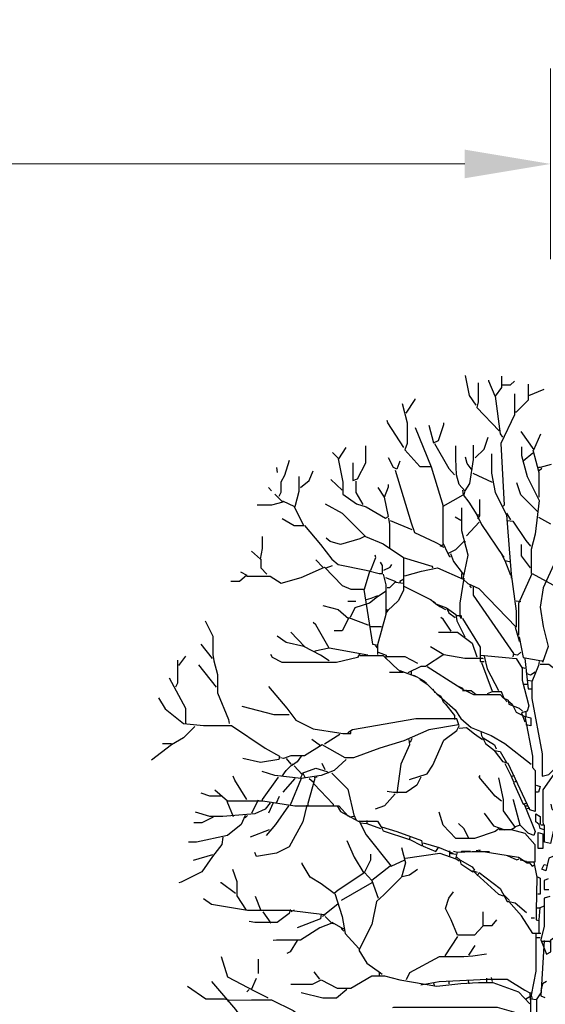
# Model space of a CAD drawing. Header units: metres. Extents: x 184432 to 189351, y 346610 to 348484.
# Tile 53 of 63: x 189153.82 to 189159.33, y 348474.05 to 348484.37. Entities that reach past the tile are written whole.
import ezdxf

# ---------------------------------------------------------------- set-up
doc = ezdxf.new("R2010")
doc.units = ezdxf.units.M
doc.header["$PDMODE"] = 35
doc.header["$PDSIZE"] = 0.075
doc.layers.add('B-ME-GR-BOOM-SD', color=90, linetype='Continuous', lineweight=25)
doc.layers.add('X-XX-AL-DETAIL1-M', color=7, linetype='Continuous', lineweight=18)
doc.styles.add('NLCS-ISO-ANNOTATIEF-T18', font='NLCS-ISO.ttf', dxfattribs={"height": 1.8})
doc.dimstyles.new('NLCS-ANNOTATIEF-T18-PIJL_L2_H0', dxfattribs={"dimtxt": 2.5, "dimasz": 1.8, "dimexe": 2, "dimexo": 2, "dimgap": 0.7, "dimtad": 1, "dimzin": 0, "dimdsep": 46, "dimtxsty": 'NLCS-ISO-ANNOTATIEF-T18', "dimcen": 0, "dimdle": 2, "dimclrd": 256, "dimclre": 256, "dimclrt": 10, "dimaunit": 2, "dimadec": 0, "dimazin": 0, "dimtfac": 1, "dimtdec": 3, "dimtofl": 0, "dimtmove": 0, "dimatfit": 3, "dimfxl": 2, "dimfxlon": 1, "dimtfillclr": 256, "dimtolj": 1, "dimtzin": 0, "dimlwd": -1, "dimlwe": -1, "dimarcsym": 0})

# ---------------------------------------------------------------- blocks, each defined once
blk = doc.blocks.new('*D68')
at = {"layer": 'Defpoints', "color": 0, "transparency": 16777216}
for p in [(189127.833, 348482.859), (189127.833, 348469.357), (189159.389, 348469.173)]:
    blk.add_point(p, dxfattribs=at)
at = {"layer": 'X-XX-AL-DETAIL1-M', "transparency": 16777216}
for p, q in [((189127.833, 348481.859), (189127.833, 348483.859)), ((189159.389, 348481.859), (189159.389, 348483.859)), ((189158.489, 348482.859), (189128.733, 348482.859))]:
    blk.add_line(p, q, dxfattribs=at)
for points in [[(189128.733, 348483.009), (189128.733, 348482.709), (189127.833, 348482.859)], [(189158.489, 348483.009), (189158.489, 348482.709), (189159.389, 348482.859)]]:
    blk.add_solid(points, dxfattribs=at)
at = {"layer": 'X-XX-AL-DETAIL1-M', "color": 10, "transparency": 16777216, "insert": (189143.611, 348483.794), "char_height": 0.9, "attachment_point": 5, "style": 'NLCS-ISO-ANNOTATIEF-T18'}
blk.add_mtext('\\A1;ruigte', dxfattribs=at)
blk = doc.blocks.new('SGR-BOOM_S02_D_ZIJ-D')
at = {"flags": 128}
for points in [[(-0.765, 11.149), (-0.832, 11.25), (-0.874, 11.46)], [(-0.744, 11.384), (-0.744, 11.182), (-0.757, 11.123), (-0.521, 10.88)], [(-0.496, 11.451), (-0.496, 11.334), (-0.563, 11.241), (-0.631, 11.401), (-0.631, 11.409)], [(-0.488, 11.363), (-0.404, 11.363), (-0.362, 11.401)], [(-0.219, 11.367), (-0.219, 11.199), (-0.345, 11.073), (-0.353, 11.073)], [(-0.362, 11.266), (-0.362, 11.048), (-0.504, 10.745), (-0.471, 10.098), (-0.479, 10.089)], [(-0.21, 11.25), (-0.05, 11.317)], [(-1.539, 11.165), (-1.488, 10.964), (-1.488, 10.745), (-1.513, 10.678), (-1.354, 10.505), (-1.236, 10.505)], [(-1.497, 11.065), (-1.404, 11.208), (-1.404, 11.216)], [(-0.563, 11.241), (-0.513, 10.846), (-0.488, 10.812)], [(-1.522, 10.703), (-1.69, 10.964), (-1.698, 10.989)], [(-1.261, 10.938), (-1.211, 10.753), (-1.16, 10.779), (-1.101, 10.947), (-1.101, 10.964)], [(-1.404, 10.913), (-1.236, 10.501), (-1.11, 10.089), (-0.9, 10.207), (-0.841, 10.131), (-0.757, 9.997), (-0.731, 9.997)], [(-0.294, 10.871), (-0.16, 10.678), (-0.084, 10.846)], [(-1.202, 10.745), (-1.051, 10.484), (-0.992, 10.417)], [(-0.774, 10.594), (-0.681, 10.686), (-0.639, 10.812)], [(-2.27, 10.653), (-2.203, 10.585), (-2.127, 10.703)], [(-2.056, 10.543), (-2.056, 10.358), (-2.009, 10.375), (-1.921, 10.543), (-1.921, 10.72)], [(-0.795, 10.728), (-0.795, 10.577), (-0.832, 10.325), (-0.883, 10.249), (-0.942, 10.316), (-0.971, 10.417), (-0.977, 10.585), (-0.977, 10.72)], [(-0.286, 10.711), (-0.286, 10.619), (-0.227, 10.4), (-0.101, 10.148), (-0.143, 9.795), (-0.185, 9.635), (-0.185, 9.383)], [(-0.168, 10.644), (-0.269, 10.56), (-0.277, 10.56)], [(-0.168, 10.678), (-0.105, 10.442), (-0.105, 10.182)], [(-2.724, 10.569), (-2.775, 10.409), (-2.812, 10.342), (-2.812, 10.232), (-2.833, 10.19)], [(-2.211, 10.585), (-2.161, 10.342), (-2.161, 10.215), (-2.018, 10.115), (-1.917, 10.081), (-1.715, 9.963), (-1.682, 9.98), (-1.724, 10.182), (-1.682, 10.291), (-1.682, 10.316)], [(-1.564, 10.56), (-1.597, 10.476), (-1.631, 10.493), (-1.682, 10.594)], [(-0.601, 10.636), (-0.601, 10.434), (-0.563, 10.232), (-0.446, 9.997), (-0.395, 9.375), (-0.345, 8.988), (-0.345, 8.82), (-0.731, 9.223), (-0.849, 9.274), (-0.9, 9.324), (-0.849, 9.576), (-0.912, 9.829), (-0.914, 9.938), (-0.914, 10.072)], [(-0.807, 10.468), (-0.858, 10.535), (-0.874, 10.602)], [(-2.859, 10.493), (-2.85, 10.442)], [(-2.606, 10.283), (-2.514, 10.358), (-2.472, 10.459)], [(-1.614, 10.468), (-1.446, 9.913), (-1.412, 9.812), (-1.194, 9.711), (-1.127, 9.677), (-1.11, 9.686)], [(-0.799, 10.434), (-0.597, 10.342)], [(0.025, 10.526), (-0.092, 10.493), (-0.109, 10.493)], [(-0.076, 10.484), (-0.101, 10.459)], [(-2.623, 10.4), (-2.623, 10.241), (-2.665, 10.081), (-2.791, 10.14)], [(-2.169, 10.257), (-2.287, 10.367)], [(-2.026, 10.35), (-2.026, 10.232), (-1.951, 10.106)], [(-0.118, 10.03), (-0.294, 10.207), (-0.336, 10.333)], [(-2.943, 10.283), (-2.909, 10.249)], [(-1.724, 10.182), (-1.791, 10.283)], [(-0.908, 10.257), (-0.9, 10.207)], [(-0.883, 10.249), (-0.891, 10.207)], [(-2.875, 10.215), (-2.791, 10.131), (-2.909, 10.098), (-3.06, 10.098)], [(-0.727, 10.157), (-0.727, 9.988), (-0.748, 9.955)], [(-2.674, 10.081), (-2.573, 9.883), (-2.674, 9.883), (-2.8, 9.955)], [(-2.346, 10.115), (-2.169, 10.014), (-1.925, 9.77), (-1.74, 9.694), (-1.526, 9.551), (-1.526, 9.206), (-1.581, 9.097), (-1.69, 8.996), (-1.707, 9.005)], [(-1.114, 10.089), (-1.114, 9.703), (-1.059, 9.593), (-0.975, 9.635), (-0.891, 9.719), (-0.874, 9.719)], [(-1.682, 9.963), (-1.673, 9.896), (-1.673, 9.652)], [(-1.665, 9.938), (-1.438, 9.845)], [(-0.925, 9.938), (-0.984, 9.972)], [(-0.731, 9.921), (-0.866, 9.778)], [(-0.757, 9.997), (-0.706, 9.896), (-0.479, 9.56), (-0.471, 9.56)], [(-0.446, 10.014), (-0.404, 9.946)], [(-0.437, 9.938), (-0.378, 9.93), (-0.244, 9.728), (-0.193, 9.669)], [(-0.109, 9.972), (0.017, 9.904)], [(-2.564, 9.887), (-2.396, 9.686), (-2.278, 9.534), (-2.211, 9.476), (-1.917, 9.417), (-1.782, 9.383), (-1.745, 9.383), (-1.745, 9.467), (-1.766, 9.501)], [(-3.119, 9.618), (-3.027, 9.534), (-3.006, 9.644), (-3.006, 9.77)], [(-1.934, 9.77), (-1.984, 9.745), (-2.186, 9.686), (-2.295, 9.719), (-2.337, 9.753)], [(-1.143, 9.677), (-1.101, 9.66)], [(-0.193, 9.442), (-0.286, 9.568), (-0.286, 9.686)], [(-3.023, 9.534), (-3.023, 9.442), (-2.96, 9.375)], [(-2.371, 9.45), (-2.447, 9.526)], [(-1.867, 9.417), (-1.816, 9.551), (-1.824, 9.576)], [(-1.53, 9.551), (-1.228, 9.459), (-1.219, 9.442)], [(-1.059, 9.593), (-1.043, 9.56), (-1.034, 9.56)], [(-1.034, 9.593), (-1.001, 9.509), (-0.9, 9.375), (-0.891, 9.375)], [(-0.496, 9.585), (-0.462, 9.518), (-0.404, 9.366)], [(-0.462, 9.518), (-0.412, 9.509)], [(0.067, 9.509), (-0.059, 9.232), (-0.092, 9.03), (-0.059, 8.828), (-0.008, 8.618), (-0.067, 8.45)], [(-3.237, 9.4), (-3.17, 9.366), (-3.245, 9.299), (-3.338, 9.299)], [(-3.17, 9.354), (-2.926, 9.354), (-2.808, 9.282), (-2.598, 9.341), (-2.354, 9.45), (-2.169, 9.257), (-2.077, 9.219), (-1.934, 9.219), (-1.875, 9.417)], [(-2.337, 9.442), (-2.27, 9.467)], [(-1.732, 9.417), (-1.665, 9.45), (-1.648, 9.476)], [(-1.513, 9.358), (-1.337, 9.408), (-1.169, 9.442), (-0.9, 9.324)], [(-1.74, 9.375), (-1.711, 9.265), (-1.711, 8.954), (-1.799, 8.635), (-1.799, 8.534)], [(-1.715, 9.341), (-1.606, 9.299), (-1.673, 9.232), (-1.698, 9.232)], [(-1.522, 9.324), (-1.564, 9.299), (-1.564, 9.291)], [(-0.891, 9.333), (-0.933, 9.072), (-0.933, 8.937), (-0.975, 8.937)], [(-0.916, 9.383), (-0.916, 9.333)], [(-0.395, 9.375), (-0.395, 9.333)], [(-0.315, 8.736), (-0.315, 9.072), (-0.177, 9.383), (0.303, 9.122), (0.319, 9.08)], [(-1.707, 9.198), (-1.799, 9.139), (-1.883, 9.072), (-2.035, 9.021), (-2.085, 8.921)], [(-1.942, 9.215), (-1.85, 8.643), (-1.808, 8.635)], [(-1.606, 9.291), (-1.53, 9.282)], [(-1.522, 9.249), (-1.236, 9.106), (-1.185, 9.064), (-1.076, 9.021), (-1.051, 8.971), (-0.984, 8.921)], [(-0.832, 9.257), (-0.816, 9.232)], [(-0.795, 9.249), (-0.795, 9.156), (-0.37, 8.542), (-0.378, 8.509)], [(-2.11, 9.093), (-2.026, 9.093)], [(-1.799, 9.148), (-1.867, 9.122), (-1.917, 9.106)], [(-1.244, 9.106), (-1.194, 9.08)], [(-0.345, 9.097), (-0.294, 9.089)], [(-2.371, 9.047), (-2.211, 9.005), (-2.102, 8.912), (-2.169, 8.782), (-2.253, 8.782)], [(-1.69, 8.996), (-1.715, 8.963)], [(-1.185, 9.064), (-1.143, 9.038), (-1.085, 9.005)], [(-1.076, 9.021), (-0.975, 8.954), (-0.967, 8.887), (-0.883, 8.719)], [(-3.607, 8.887), (-3.527, 8.727), (-3.527, 8.534), (-3.514, 8.467), (-3.477, 8.324), (-3.477, 8.13), (-3.363, 7.853), (-3.355, 7.811)], [(-2.102, 8.921), (-1.9, 8.845), (-1.892, 8.845)], [(-1.026, 8.778), (-1.11, 8.904), (-1.135, 8.921)], [(-0.925, 8.946), (-0.916, 8.912), (-0.933, 8.937)], [(-0.908, 8.912), (-0.723, 8.61), (-0.723, 8.458), (-0.681, 8.458)], [(-2.304, 8.601), (-2.447, 8.845), (-2.472, 8.87)], [(-1.883, 8.828), (-1.757, 8.828)], [(-0.353, 8.82), (-0.319, 8.702), (-0.311, 8.668)], [(-2.304, 8.467), (-2.396, 8.525), (-2.573, 8.618), (-2.758, 8.66), (-2.85, 8.727)], [(-2.564, 8.618), (-2.707, 8.769)], [(-1.16, 8.769), (-0.958, 8.769), (-0.807, 8.652), (-0.757, 8.509)], [(-0.311, 8.719), (-0.269, 8.5), (-0.076, 8.467), (-0.067, 8.467)], [(-3.531, 8.492), (-3.649, 8.643)], [(-1.9, 8.525), (-2.304, 8.601), (-2.455, 8.567), (-2.455, 8.559)], [(-1.824, 8.626), (-1.799, 8.601)], [(-1.244, 8.618), (-1.101, 8.534), (-1.295, 8.408), (-1.345, 8.408), (-1.48, 8.34)], [(-3.897, 8.475), (-3.897, 8.231), (-3.918, 8.189)], [(-3.884, 8.416), (-3.809, 8.517)], [(-1.984, 8.542), (-2.009, 8.5), (-2.228, 8.45), (-2.8, 8.45), (-2.901, 8.5), (-2.917, 8.534)], [(-1.984, 8.521), (-1.74, 8.521), (-1.631, 8.416), (-1.564, 8.357), (-1.564, 8.34)], [(-1.791, 8.559), (-1.707, 8.525), (-1.715, 8.492)], [(-1.707, 8.513), (-1.513, 8.513), (-1.379, 8.441)], [(-1.101, 8.534), (-0.883, 8.496), (-0.698, 8.496), (-0.689, 8.492)], [(-0.715, 8.525), (-0.345, 8.492), (-0.282, 8.391), (-0.282, 8.265), (-0.21, 7.996), (-0.227, 7.937), (-0.286, 7.92), (-0.252, 7.828)], [(-0.681, 8.517), (-0.647, 8.383), (-0.53, 8.156)], [(-0.294, 8.559), (-0.328, 8.525), (-0.37, 8.534)], [(-0.252, 8.492), (-0.219, 8.172), (-0.185, 8.172)], [(-3.489, 8.189), (-3.674, 8.425)], [(-1.564, 8.366), (-1.387, 8.298), (-1.312, 8.256), (-1.286, 8.231)], [(-1.278, 8.408), (-0.958, 8.206), (-0.908, 8.181), (-0.9, 8.172)], [(-0.706, 8.45), (-0.597, 8.147)], [(-0.286, 8.399), (-0.252, 8.391)], [(-0.244, 8.399), (-0.235, 8.324)], [(-0.101, 8.458), (-0.109, 8.416), (-0.181, 8.248), (-0.181, 8.071), (-0.071, 7.491), (-0.071, 7.256), (0, 7.273), (0.168, 7.445), (0.261, 7.445), (0.227, 7.172), (0.092, 6.844), (0.034, 6.911), (0.025, 6.962)], [(-0.092, 8.433), (0, 8.433), (0.193, 8.282), (0.261, 8.265)], [(-3.985, 8.29), (-3.813, 7.971), (-3.813, 7.811)], [(-1.53, 8.345), (-1.673, 8.345)], [(-1.446, 8.357), (-1.446, 8.324)], [(-1.421, 8.315), (-1.387, 8.298)], [(-1.354, 8.273), (-1.278, 8.223), (-1.177, 8.122), (-0.984, 7.954), (-0.925, 7.861), (-0.816, 7.769), (-0.605, 7.685), (-0.462, 7.601), (-0.185, 7.382)], [(-0.143, 8.349), (-0.193, 8.315), (-0.227, 8.332)], [(-0.227, 8.265), (-0.177, 8.256)], [(-2.943, 8.198), (-2.749, 7.971), (-2.657, 7.844), (-2.472, 7.752), (-2.203, 7.71), (-2.161, 7.706), (-2.077, 7.706), (-2.077, 7.735)], [(-1.219, 8.172), (-1.202, 8.139), (-1.185, 8.139)], [(-0.958, 8.206), (-0.883, 8.156), (-0.866, 8.164)], [(-0.261, 8.223), (-0.227, 8.223)], [(-4.095, 8.08), (-4.027, 7.962), (-3.834, 7.811), (-3.624, 7.79), (-3.329, 7.79), (-2.976, 7.55), (-2.825, 7.466), (-2.833, 7.432), (-3.027, 7.399), (-3.212, 7.441)], [(-1.177, 8.122), (-1.135, 8.097), (-1.11, 8.038), (-1.085, 8.013), (-0.992, 7.895), (-0.992, 7.853)], [(-0.908, 8.156), (-0.816, 8.156), (-0.765, 8.113)], [(-0.874, 8.156), (-0.79, 8.113), (-0.513, 8.113), (-0.479, 8.08), (-0.429, 8.055), (-0.42, 8.013), (-0.311, 7.971), (-0.277, 7.937)], [(-0.437, 8.038), (-0.471, 8.071), (-0.496, 8.143), (-0.597, 8.143), (-0.647, 8.122)], [(-2.724, 7.899), (-2.884, 7.899), (-3.22, 7.987)], [(-0.429, 8.046), (-0.387, 8.013), (-0.345, 7.928), (-0.261, 7.886), (-0.189, 7.87), (-0.189, 7.786), (-0.244, 7.794)], [(-1.463, 7.222), (-1.278, 7.281), (-1.219, 7.374), (-1.101, 7.634), (-0.967, 7.735), (-0.942, 7.786), (-0.967, 7.857), (-1.396, 7.857), (-2.06, 7.744), (-2.11, 7.71)], [(-0.252, 7.886), (-0.172, 7.466), (-0.172, 7.348), (-0.143, 7.315), (-0.143, 6.886), (-0.202, 6.903), (-0.429, 7.39), (-0.479, 7.407), (-0.572, 7.525)], [(-0.244, 7.928), (-0.244, 7.886)], [(-3.716, 7.777), (-3.834, 7.659), (-3.96, 7.584), (-4.17, 7.424)], [(-0.95, 7.794), (-1.261, 7.744), (-1.522, 7.626), (-1.774, 7.55), (-2.051, 7.449), (-2.136, 7.449), (-2.379, 7.584), (-2.564, 7.47), (-2.707, 7.47), (-2.783, 7.441), (-2.817, 7.449)], [(-0.942, 7.76), (-0.866, 7.769), (-0.782, 7.701), (-0.698, 7.643)], [(-2.396, 7.575), (-2.489, 7.643)], [(-2.194, 7.693), (-2.354, 7.592)], [(-1.471, 7.643), (-1.463, 7.584), (-1.555, 7.382), (-1.597, 7.079)], [(-1.438, 7.651), (-1.455, 7.609)], [(-0.715, 7.727), (-0.706, 7.685), (-0.664, 7.601), (-0.572, 7.525), (-0.513, 7.517), (-0.446, 7.399)], [(-0.689, 7.659), (-0.572, 7.584), (-0.555, 7.542)], [(-3.96, 7.596), (-4.053, 7.596)], [(-2.758, 7.441), (-2.707, 7.382)], [(-2.598, 7.466), (-2.64, 7.407), (-2.699, 7.365), (-2.707, 7.374)], [(0.168, 7.441), (0.126, 7.382), (-0.063, 7.113), (-0.063, 6.793), (-0.059, 6.743)], [(-2.127, 7.432), (-2.253, 7.315), (-2.388, 7.264), (-2.598, 7.231), (-2.875, 7.264), (-3.01, 7.306)], [(-2.8, 7.256), (-2.758, 7.315), (-2.69, 7.382), (-2.674, 7.382)], [(-2.674, 7.365), (-2.59, 7.273), (-2.606, 7.239)], [(-2.59, 7.29), (-2.447, 7.34), (-2.329, 7.306), (-2.312, 7.29)], [(-2.346, 7.323), (-2.379, 7.39)], [(-0.462, 7.39), (-0.395, 7.256), (-0.362, 7.264)], [(-3.17, 7.012), (-3.296, 7.214), (-3.313, 7.256)], [(-2.842, 7.247), (-3.01, 7.012), (-3.01, 7.004)], [(-2.665, 7.231), (-2.791, 7.088)], [(-2.598, 7.231), (-2.716, 6.953)], [(-2.581, 7.29), (-2.556, 7.239)], [(-2.455, 7.231), (-2.531, 6.97), (-2.531, 6.953)], [(-2.514, 7.231), (-2.472, 7.197)], [(-2.43, 7.247), (-2.463, 7.239)], [(-2.278, 7.29), (-2.11, 7.121), (-2.043, 6.835), (-2.094, 6.827)], [(-1.345, 7.247), (-1.387, 7.163), (-1.497, 7.084), (-1.631, 7.084), (-1.698, 7.096)], [(-0.496, 6.995), (-0.563, 7.046), (-0.731, 7.247), (-0.723, 7.264)], [(-0.53, 7.239), (-0.479, 7.012), (-0.479, 6.894), (-0.353, 6.718), (-0.395, 6.693)], [(-0.395, 7.256), (-0.37, 7.197)], [(-2.463, 7.172), (-2.262, 6.962), (-2.262, 6.953)], [(-0.336, 7.205), (-0.37, 7.189), (-0.269, 6.962), (-0.227, 6.978)], [(-0.135, 7.163), (-0.092, 7.147), (-0.109, 7.088), (-0.143, 7.088)], [(-3.439, 7.046), (-3.556, 7.046), (-3.649, 7.079)], [(-3.506, 7.113), (-3.372, 6.999), (-3.002, 6.999), (-2.665, 6.945), (-2.203, 6.945), (-2.102, 6.835)], [(-2.859, 6.978), (-2.825, 7.046)], [(-1.614, 7.071), (-1.724, 6.945), (-1.824, 6.911)], [(-2.926, 6.978), (-2.976, 6.911), (-3.086, 6.861), (-3.422, 6.835), (-3.556, 6.835), (-3.708, 6.878)], [(-3.38, 6.995), (-3.313, 6.835)], [(-3.052, 7.004), (-3.119, 6.869)], [(-2.539, 6.953), (-2.581, 6.777), (-2.724, 6.516), (-2.859, 6.449), (-3.069, 6.415), (-3.086, 6.457)], [(-2.733, 6.945), (-2.867, 6.751), (-2.968, 6.634)], [(-2.892, 6.978), (-2.943, 6.869)], [(-2.22, 6.945), (-2.186, 6.886), (-2.001, 6.785), (-1.799, 6.785), (-1.757, 6.718), (-1.74, 6.684), (-1.463, 6.592), (-1.455, 6.617)], [(-0.261, 6.962), (-0.143, 6.676), (-0.16, 6.634), (-0.219, 6.659), (-0.303, 6.743), (-0.37, 7.004), (-0.378, 7.012)], [(-0.252, 6.945), (-0.219, 6.945)], [(-0.202, 6.92), (-0.244, 6.911)], [(-3.187, 6.844), (-3.229, 6.751), (-3.372, 6.634), (-3.699, 6.566), (-3.783, 6.566)], [(-3.523, 6.827), (-3.641, 6.768), (-3.725, 6.768)], [(-3.161, 6.844), (-3.187, 6.819)], [(-2.043, 6.844), (-2.026, 6.802)], [(-0.521, 6.709), (-0.563, 6.676), (-0.782, 6.604), (-0.975, 6.604), (-1.11, 6.743), (-1.152, 6.878)], [(-0.681, 6.869), (-0.58, 6.735), (-0.462, 6.693)], [(-0.05, 6.693), (-0.092, 6.709), (-0.101, 6.751), (-0.139, 6.777), (-0.139, 6.861), (-0.092, 6.835), (-0.092, 6.751)], [(0.084, 6.844), (0.017, 6.55), (-0.046, 6.566), (-0.046, 6.743), (-0.084, 6.743)], [(-1.993, 6.793), (-1.917, 6.642), (-1.656, 6.314), (-1.513, 6.381)], [(-1.984, 6.768), (-1.909, 6.76), (-1.766, 6.709)], [(-1.909, 6.793), (-1.909, 6.76)], [(-1.757, 6.726), (-1.597, 6.676), (-1.337, 6.583), (-1.328, 6.524), (-1.463, 6.592)], [(-0.841, 6.608), (-0.891, 6.709), (-0.95, 6.76)], [(-0.303, 6.743), (-0.353, 6.726)], [(-3.422, 6.617), (-3.43, 6.541), (-3.531, 6.415), (-3.641, 6.255), (-3.859, 6.146), (-3.884, 6.138)], [(-2.934, 6.693), (-3.136, 6.617)], [(-0.521, 6.697), (-0.395, 6.697), (-0.252, 6.659), (-0.147, 6.541), (-0.147, 6.356), (-0.244, 6.356)], [(-0.114, 6.667), (-0.063, 6.651), (-0.063, 6.499), (-0.114, 6.499), (-0.114, 6.667)], [(-2.119, 6.583), (-2.043, 6.407), (-1.942, 6.239), (-2.211, 6.062), (-2.253, 6.028), (-2.388, 6.129), (-2.506, 6.196), (-2.59, 6.339), (-2.59, 6.348)], [(-1.547, 6.508), (-1.505, 6.348), (-1.547, 6.196), (-1.732, 6.012), (-1.808, 5.944), (-1.858, 5.7), (-1.993, 5.431), (-1.909, 5.297), (-1.766, 5.196), (-1.749, 5.179)], [(-1.32, 6.558), (-1.152, 6.508), (-1.009, 6.449)], [(-1.32, 6.524), (-1.185, 6.466), (-1.16, 6.508)], [(-3.531, 6.432), (-3.733, 6.373)], [(-1.665, 6.314), (-1.858, 6.163), (-1.934, 6.247), (-1.867, 6.381), (-1.867, 6.44)], [(-1.505, 6.398), (-1.143, 6.449), (-0.975, 6.39)], [(-1.043, 6.474), (-1.043, 6.407)], [(-1.043, 6.449), (-0.975, 6.44)], [(-0.958, 6.457), (-1.001, 6.466)], [(-0.942, 6.365), (-0.975, 6.39), (-0.958, 6.461), (-0.807, 6.468), (-0.631, 6.468), (-0.622, 6.466)], [(-0.967, 6.407), (-0.933, 6.381), (-0.925, 6.339), (-0.799, 6.255)], [(-0.824, 6.466), (-0.916, 6.466), (-0.925, 6.457)], [(-0.723, 6.482), (-0.765, 6.474)], [(-0.731, 6.474), (-0.319, 6.407), (-0.227, 6.348), (-0.21, 6.348)], [(-0.437, 6.424), (-0.336, 6.381), (-0.311, 6.39)], [(0.042, 6.415), (0, 6.398), (-0.034, 6.264), (-0.076, 6.281), (-0.05, 6.331), (-0.017, 6.323)], [(-0.933, 6.381), (-0.807, 6.306), (-0.782, 6.272)], [(-0.303, 6.381), (-0.235, 6.365)], [(-0.21, 6.356), (-0.177, 6.314), (-0.16, 6.323)], [(-0.16, 6.356), (-0.126, 6.196), (-0.135, 5.843), (-0.135, 5.751), (-0.109, 5.742)], [(-3.321, 6.281), (-3.275, 6.154), (-3.275, 6.003), (-3.178, 5.852)], [(-1.539, 6.205), (-1.463, 6.222), (-1.379, 6.281)], [(-0.748, 6.247), (-0.799, 6.264), (-0.53, 6.02), (-0.479, 6.003)], [(-0.748, 6.213), (-0.731, 6.247), (-0.513, 6.079), (-0.437, 5.944), (-0.42, 5.944)], [(-0.126, 6.205), (-0.092, 6.188), (-0.092, 6.02), (-0.118, 6.02)], [(-3.287, 6.028), (-3.439, 6.138), (-3.447, 6.138)], [(-1.858, 6.138), (-2.178, 5.953)], [(-1.858, 6.163), (-1.791, 5.978)], [(-0.008, 6.18), (-0.05, 6.163), (-0.05, 6.07), (0, 6.07)], [(-3.018, 5.843), (-3.077, 5.995)], [(-2.245, 6.028), (-2.169, 5.785), (-2.136, 5.608), (-1.993, 5.448)], [(-0.694, 5.835), (-0.694, 5.684), (-0.782, 5.591), (-0.958, 5.591), (-1.026, 5.751), (-1.085, 5.869), (-1.051, 5.978), (-1.001, 6.045)], [(-0.479, 6.02), (-0.412, 5.953)], [(0.008, 5.995), (-0.05, 5.978), (-0.05, 5.684), (-0.084, 5.541), (-0.025, 5.389), (0.021, 5.415), (0.021, 5.541), (0.067, 5.574)], [(-2.211, 5.919), (-2.354, 5.801), (-2.724, 5.848), (-3.161, 5.848), (-3.54, 5.911), (-3.624, 5.969)], [(-0.084, 5.608), (-0.168, 5.608), (-0.286, 5.793), (-0.42, 5.944), (-0.353, 5.927), (-0.235, 5.827)], [(-0.05, 5.894), (-0.097, 5.877), (-0.107, 5.751), (-0.107, 5.608)], [(-2.716, 5.86), (-2.724, 5.818), (-2.85, 5.721), (-3.086, 5.721), (-3.144, 5.734)], [(-3.002, 5.835), (-2.917, 5.717)], [(-2.346, 5.785), (-2.278, 5.717), (-2.405, 5.667), (-2.606, 5.536), (-2.859, 5.536), (-2.892, 5.532)], [(-2.674, 5.852), (-2.707, 5.835)], [(-2.388, 5.81), (-2.396, 5.759), (-2.64, 5.667)], [(-2.346, 5.801), (-2.379, 5.785)], [(-0.126, 5.877), (-0.092, 5.877)], [(-2.278, 5.726), (-2.161, 5.658), (-2.152, 5.658)], [(-2.278, 5.717), (-2.245, 5.709)], [(-0.698, 5.692), (-0.597, 5.692), (-0.546, 5.751)], [(-0.151, 5.768), (-0.185, 5.768)], [(-2.178, 5.658), (-2.152, 5.633)], [(-0.139, 5.6), (-0.139, 5.213), (-0.185, 4.961), (-0.177, 4.919)], [(-2.64, 5.532), (-2.716, 5.415), (-2.749, 5.398)], [(-0.958, 5.574), (-1.093, 5.373)], [(-0.841, 5.381), (-0.774, 5.482)], [(-0.135, 5.566), (-0.092, 5.566)], [(-0.05, 5.532), (-0.084, 4.952), (-0.042, 4.935)], [(-0.076, 5.528), (0.008, 5.528), (0.017, 5.507)], [(-0.656, 5.389), (-0.799, 5.368), (-0.891, 5.362), (-1.152, 5.362), (-1.463, 5.196), (-1.497, 5.12)], [(-3.439, 5.364), (-3.372, 5.154), (-3.086, 5.003), (-2.951, 4.935), (-2.951, 4.927)], [(-3.052, 5.339), (-3.052, 5.188)], [(-2.405, 5.129), (-2.463, 5.204)], [(-1.782, 5.204), (-1.782, 5.171)], [(-3.54, 5.103), (-3.287, 4.809), (-3.22, 4.708), (-3.22, 4.692)], [(-3.119, 5.019), (-3.069, 5.137)], [(-2.707, 5.074), (-2.48, 5.074), (-2.388, 5.12), (-2.22, 5.032), (-2.077, 5.032), (-1.858, 5.162), (-1.724, 5.162), (-1.564, 5.12), (-1.177, 5.053), (-0.925, 5.082), (-0.74, 5.093), (-0.589, 5.093), (-0.319, 4.994), (-0.202, 4.868)], [(-1.345, 5.07), (-1.152, 5.103), (-0.647, 5.129), (-0.437, 5.129), (-0.252, 5.011), (-0.202, 4.986), (-0.185, 4.986)], [(-1.211, 5.087), (-1.202, 5.053)], [(-1.051, 5.112), (-1.051, 5.078)], [(-0.849, 5.112), (-0.841, 5.078)], [(-0.656, 5.137), (-0.656, 5.095)], [(-0.605, 5.146), (-0.597, 5.103)], [(-0.025, 5.103), (-0.067, 5.078), (-0.084, 5.003)], [(-3.792, 5.053), (-3.599, 4.923), (-3.405, 4.923), (-3.363, 4.91), (-3.372, 4.893)], [(-3.144, 5.019), (-3.17, 4.994)], [(-2.119, 5.019), (-2.228, 4.927), (-2.371, 4.927), (-2.598, 4.986)], [(-0.202, 4.977), (-0.193, 4.885), (-0.193, 4.7), (-0.244, 4.708), (-0.319, 4.767), (-0.538, 4.83), (-1.631, 4.83), (-1.64, 4.826)], [(-0.084, 4.986), (-0.135, 4.91), (-0.185, 4.919)], [(-3.363, 4.906), (-3.119, 4.912), (-2.909, 4.912), (-2.682, 4.801), (-2.514, 4.675)], [(-0.202, 4.944), (-0.244, 4.919)], [(-0.13, 4.91), (-0.13, 4.742), (-0.177, 4.725)]]:
    blk.add_lwpolyline(points, dxfattribs=at)

msp = doc.modelspace()

# ---------------------------------------------------------------- block references
at = {"layer": 'B-ME-GR-BOOM-SD'}
msp.add_blockref('SGR-BOOM_S02_D_ZIJ-D', (189159.372, 348469.181), dxfattribs=at)

# ---------------------------------------------------------------- dimensions: what is measured, and where the dimension line sits
at = {"layer": 'X-XX-AL-DETAIL1-M'}
dim = msp.add_linear_dim(base=(189127.833, 348482.859), p1=(189159.389, 348469.173), p2=(189127.833, 348469.357), text='ruigte', dimstyle='NLCS-ANNOTATIEF-T18-PIJL_L2_H0', dxfattribs=at)
dim.commit()
dim.dimension.update_dxf_attribs({"geometry": '*D68', "text_midpoint": (189143.611, 348482.859), "dimtype": 160})

doc.saveas('drawing.dxf')
